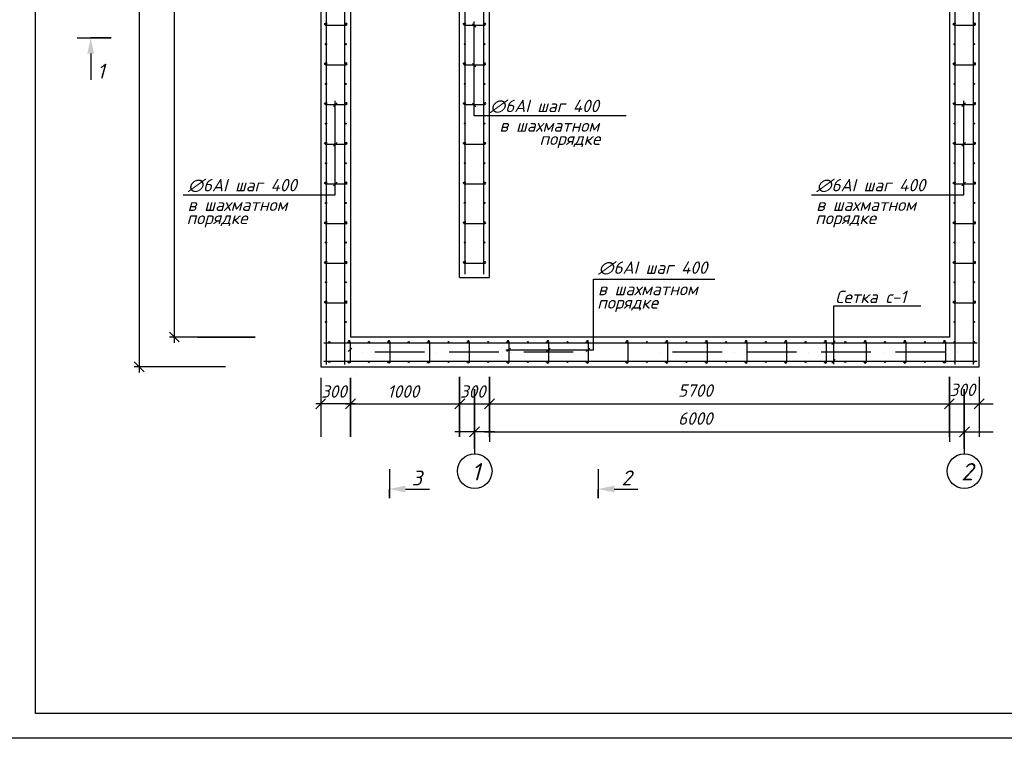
# Model space of a CAD drawing. Extents: x -119078 to 1619993, y 264752 to 340742.
# Tile 85 of 220: x 497469 to 517316, y 297220 to 311701. Entities that reach past the tile are written whole.
import ezdxf

# ---------------------------------------------------------------- set-up
doc = ezdxf.new("R2010")
doc.units = 0
doc.header["$MEASUREMENT"] = 0
doc.linetypes.add('CONTI', pattern=[0])
doc.layers.get('0').update_dxf_attribs({"color": 250, "linetype": 'CONTI'})
for name, color, linetype in [('PDF _Геометрия', 250, 'Continuous'), ('PDF _Сплошная заливка', 7, 'Continuous'), ('PDF _Текст', 7, 'Continuous')]:
    doc.layers.add(name, color=color, linetype=linetype)
doc.styles.add('ICOCPEUR', font='isocpeui.ttf')
doc.styles.add('PDF ISOCPEUR Italic', font='isocpeui.ttf')

msp = doc.modelspace()

# ---------------------------------------------------------------- linework, layer by layer
at = {"layer": 'PDF _Геометрия', "color": 7, "lineweight": -3}
msp.add_line((506337.069, 306504.21), (506938.218, 306504.21), dxfattribs=at)
at = {"layer": 'PDF _Геометрия', "lineweight": -3}
msp.add_lwpolyline([(495788.848, 326913.75), (537784.612, 326913.75), (537784.612, 297220.375), (495788.848, 297220.375)], dxfattribs=at)
at = {"layer": 'PDF _Геометрия', "lineweight": 30}
msp.add_lwpolyline([(497787.033, 326414.204), (537285.066, 326414.204), (537285.066, 297719.921), (497787.033, 297719.921)], close=True, dxfattribs=at)
at = {"layer": 'PDF _Геометрия', "color": 251, "lineweight": -3, "true_color": 0x535353}
for points in [[(499875.667, 322486.431), (499875.667, 304589.654)], [(500582.652, 321726.011), (500582.652, 305187.552)], [(500485.283, 305405.813), (500684.255, 305206.841)], [(501052.565, 305304.21), (502212.528, 305304.21), (500485.283, 305304.21)], [(499774.064, 304804.663), (499977.27, 304605.692)], [(501615.613, 304703.061), (499774.064, 304703.061)], [(503538.762, 304485.37), (503538.762, 303297.557)], [(504139.912, 304482.984), (504139.912, 303297.557), (504139.912, 304482.984)], [(506936.056, 303297.557), (506936.056, 304504.089), (506936.056, 303195.955)], [(516208.719, 303297.557), (516208.719, 304504.089), (516208.719, 303195.955)], [(516805.635, 304504.089), (516805.635, 303297.557)], [(503636.132, 304060.969), (503437.16, 303861.997)], [(506637.643, 303050.765), (506637.643, 304257.297), (506637.643, 302949.163)], [(516509.344, 303050.765), (516509.344, 304257.297), (516509.344, 302949.163)], [(516708.265, 303861.997), (516907.237, 304060.969)], [(504237.281, 303959.366), (503437.16, 303959.366)], [(504038.309, 303959.366), (507112.885, 303959.366)], [(506836.615, 303959.366), (517089.044, 303959.366)], [(516107.116, 303959.366), (516907.237, 303959.366)], [(507039.821, 303394.927), (506239.7, 303394.927)], [(506836.615, 303394.927), (517089.044, 303394.927)]]:
    msp.add_lwpolyline(points, dxfattribs=at)
at = {"layer": 'PDF _Геометрия', "color": 7, "lineweight": -3}
msp.add_lwpolyline([(503538.762, 322223.104), (503538.762, 304707.294), (506337.069, 304707.294), (506337.069, 304707.294), (516809.963, 304707.294), (516809.963, 322223.104)], close=True, dxfattribs=at)
for points in [[(503653.065, 304749.629), (503653.065, 322175.979)], [(504025.609, 304749.629), (504025.609, 322175.979)], [(506451.372, 306572.95), (506451.372, 322175.979)], [(506823.915, 306572.95), (506823.915, 322175.979)], [(516323.117, 304749.629), (516323.117, 322175.979)], [(516695.66, 304749.629), (516695.66, 322175.979)], [(506337.069, 306504.21), (506337.069, 321626.189), (504139.912, 321626.189), (504139.912, 305304.21), (504139.912, 305304.21)], [(506938.218, 306504.21), (506938.218, 321626.189), (516208.814, 321626.189), (516208.725, 305304.21), (504139.912, 305304.21)], [(504012.908, 311628.975), (504046.776, 311628.975)], [(506665.161, 311548.54), (506593.192, 311620.508)], [(509696.307, 309766.26), (506627.06, 309766.26), (506627.06, 311662.842)], [(506811.215, 311628.975), (506845.082, 311628.975)], [(516682.96, 311628.975), (516716.827, 311628.975)], [(504046.776, 311586.641), (504025.609, 311586.641), (503631.898, 311586.641)], [(506845.082, 311586.641), (506823.915, 311586.641), (506430.205, 311586.641)], [(516716.827, 311586.641), (516695.66, 311586.641), (516301.95, 311586.641)], [(498628.823, 311332.634), (499310.408, 311332.634), (498899.764, 311332.634)], [(498899.764, 311019.359), (498899.764, 310490.179)], [(504012.908, 310828.854), (504046.776, 310828.854)], [(506665.161, 310748.419), (506593.192, 310820.387)], [(506811.215, 310828.854), (506845.082, 310828.854)], [(516682.96, 310828.854), (516716.827, 310828.854)], [(504046.776, 310786.52), (504025.609, 310786.52), (503631.898, 310786.52)], [(506845.082, 310786.52), (506823.915, 310786.52), (506430.205, 310786.52)], [(516716.827, 310786.52), (516695.66, 310786.52), (516301.95, 310786.52)], [(500761.623, 308170.251), (503830.87, 308170.251), (503830.87, 310066.834)], [(503792.769, 309952.531), (503864.738, 310024.5)], [(504012.908, 310028.733), (504046.776, 310028.733)], [(506665.161, 309948.298), (506593.192, 310020.266)], [(506811.215, 310028.733), (506845.082, 310028.733)], [(513431.675, 308170.251), (516500.921, 308170.251), (516500.921, 310066.834)], [(516462.821, 309952.531), (516534.789, 310024.5)], [(516682.96, 310028.733), (516716.827, 310028.733)], [(504046.776, 309986.399), (504025.609, 309986.399), (503631.898, 309986.399)], [(506845.082, 309986.399), (506823.915, 309986.399), (506430.205, 309986.399)], [(516716.827, 309986.399), (516695.66, 309986.399), (516301.95, 309986.399)], [(503792.769, 309152.41), (503864.738, 309224.379)], [(504012.908, 309228.612), (504046.776, 309228.612)], [(506811.215, 309228.612), (506845.082, 309228.612)], [(516462.821, 309152.41), (516534.789, 309224.379)], [(516682.96, 309228.612), (516716.827, 309228.612)], [(504046.776, 309186.278), (504025.609, 309186.278), (503631.898, 309186.278)], [(506845.082, 309186.278), (506823.915, 309186.278), (506430.205, 309186.278)], [(516716.827, 309186.278), (516695.66, 309186.278), (516301.95, 309186.278)], [(504012.908, 308428.491), (504046.776, 308428.491)], [(506811.215, 308428.491), (506845.082, 308428.491)], [(516682.96, 308428.491), (516716.827, 308428.491)], [(504046.776, 308386.157), (504025.609, 308386.157), (503631.898, 308386.157)], [(503792.769, 308352.289), (503864.738, 308424.258)], [(506845.082, 308386.157), (506823.915, 308386.157), (506430.205, 308386.157)], [(516716.827, 308386.157), (516695.66, 308386.157), (516301.95, 308386.157)], [(516462.821, 308352.289), (516534.789, 308424.258)], [(504046.776, 307586.036), (504025.609, 307586.036), (503631.898, 307586.036)], [(504012.908, 307628.371), (504046.776, 307628.371)], [(506845.082, 307586.036), (506823.915, 307586.036), (506430.205, 307586.036)], [(506811.215, 307628.371), (506845.082, 307628.371)], [(516716.827, 307586.036), (516695.66, 307586.036), (516301.95, 307586.036)], [(516682.96, 307628.371), (516716.827, 307628.371)], [(504046.776, 306785.915), (504025.609, 306785.915), (503631.898, 306785.915)], [(504012.908, 306828.25), (504046.776, 306828.25)], [(506845.082, 306785.915), (506823.915, 306785.915), (506430.205, 306785.915)], [(506811.215, 306828.25), (506845.082, 306828.25)], [(516716.827, 306785.915), (516695.66, 306785.915), (516301.95, 306785.915)], [(516682.96, 306828.25), (516716.827, 306828.25)], [(507265.314, 305050.203), (509037.271, 305050.203), (509037.271, 306472.64), (511479.968, 306472.64)], [(504046.776, 305985.794), (504025.609, 305985.794), (503631.898, 305985.794)], [(504012.908, 306028.129), (504046.776, 306028.129)], [(515630.791, 305926.526), (513869.679, 305926.526), (513869.679, 304758.096)], [(516716.827, 305985.794), (516695.66, 305985.794), (516301.95, 305985.794)], [(516682.96, 306028.129), (516716.827, 306028.129)], [(503598.074, 305189.907), (516767.54, 305189.907)], [(504088.375, 305177.207), (504088.375, 305211.074)], [(504092.609, 305012.102), (504164.577, 305084.071)], [(504888.496, 305177.207), (504888.496, 305211.074)], [(505688.617, 305177.207), (505688.617, 305211.074)], [(506488.738, 305177.207), (506488.738, 305211.074)], [(507288.859, 305177.207), (507288.859, 305211.074)], [(507288.859, 305012.102), (507360.827, 305084.071)], [(507326.96, 305211.074), (507326.96, 305189.907), (507326.96, 304796.197)], [(508088.98, 305177.207), (508088.98, 305211.074)], [(508088.98, 305012.102), (508160.948, 305084.071)], [(508127.081, 305211.074), (508127.081, 305189.907), (508127.081, 304796.197)], [(508889.101, 305177.207), (508889.101, 305211.074)], [(508889.101, 305012.102), (508961.069, 305084.071)], [(508927.202, 305211.074), (508927.202, 305189.907), (508927.202, 304796.197)], [(509689.221, 305177.207), (509689.221, 305211.074)], [(509727.322, 305211.074), (509727.322, 305189.907), (509727.322, 304796.197)], [(510489.342, 305177.207), (510489.342, 305211.074)], [(510527.443, 305211.074), (510527.443, 305189.907), (510527.443, 304796.197)], [(511289.463, 305177.207), (511289.463, 305211.074)], [(511327.564, 305211.074), (511327.564, 305189.907), (511327.564, 304796.197)], [(512089.584, 305177.207), (512089.584, 305211.074)], [(512127.685, 305211.074), (512127.685, 305189.907), (512127.685, 304796.197)], [(512889.705, 305177.207), (512889.705, 305211.074)], [(512927.806, 305211.074), (512927.806, 305189.907), (512927.806, 304796.197)], [(513689.826, 305177.207), (513689.826, 305211.074)], [(513727.927, 305211.074), (513727.927, 305189.907), (513727.927, 304796.197)], [(513835.811, 305156.039), (513903.546, 305228.008)], [(514489.947, 305177.207), (514489.947, 305211.074)], [(514528.048, 305211.074), (514528.048, 305189.907), (514528.048, 304796.197)], [(515290.068, 305177.207), (515290.068, 305211.074)], [(515328.169, 305211.074), (515328.169, 305189.907), (515328.169, 304796.197)], [(516090.189, 305177.207), (516090.189, 305211.074)], [(503598.074, 304817.364), (516767.54, 304817.364)], [(504088.375, 304796.197), (504088.375, 304830.064)], [(504888.496, 304796.197), (504888.496, 304830.064)], [(505688.617, 304796.197), (505688.617, 304830.064)], [(506488.738, 304796.197), (506488.738, 304830.064)], [(507288.859, 304796.197), (507288.859, 304830.064)], [(508088.98, 304796.197), (508088.98, 304830.064)], [(508889.101, 304796.197), (508889.101, 304830.064)], [(509689.221, 304796.197), (509689.221, 304830.064)], [(510489.342, 304796.197), (510489.342, 304830.064)], [(511289.463, 304796.197), (511289.463, 304830.064)], [(512089.584, 304796.197), (512089.584, 304830.064)], [(512889.705, 304796.197), (512889.705, 304830.064)], [(513689.826, 304796.197), (513689.826, 304830.064)], [(513835.811, 304779.263), (513903.546, 304851.231)], [(514489.947, 304796.197), (514489.947, 304830.064)], [(515290.068, 304796.197), (515290.068, 304830.064)], [(504921.668, 302641.374), (504921.668, 302061.392), (504921.668, 302243.43)], [(509126.313, 302641.374), (509126.313, 302061.392), (509126.313, 302243.43)], [(505243.41, 302243.43), (505726.023, 302243.43)], [(509452.288, 302243.43), (509930.667, 302243.43)]]:
    msp.add_lwpolyline(points, dxfattribs=at)
for points in [[(503632.597, 311590.927, -0.928174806), (503631.898, 311628.975), (503665.766, 311628.975)], [(506430.903, 311590.927, -0.928174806), (506430.205, 311628.975), (506464.072, 311628.975)], [(516302.648, 311590.927, -0.928174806), (516301.95, 311628.975), (516335.817, 311628.975)], [(503632.597, 310790.806, -0.928174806), (503631.898, 310828.854), (503665.766, 310828.854)], [(506430.903, 310790.806, -0.928174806), (506430.205, 310828.854), (506464.072, 310828.854)], [(516302.648, 310790.806, -0.928174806), (516301.95, 310828.854), (516335.817, 310828.854)], [(503632.597, 309990.686, -0.928174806), (503631.898, 310028.733), (503665.766, 310028.733)], [(506430.903, 309990.686, -0.928174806), (506430.205, 310028.733), (506464.072, 310028.733)], [(516302.648, 309990.686, -0.928174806), (516301.95, 310028.733), (516335.817, 310028.733)], [(503632.597, 309190.564, -0.928130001), (503631.898, 309228.612), (503665.766, 309228.612)], [(506430.903, 309190.564, -0.928130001), (506430.205, 309228.612), (506464.072, 309228.612)], [(516302.648, 309190.564, -0.928130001), (516301.95, 309228.612), (516335.817, 309228.612)], [(503632.597, 308390.443, -0.928130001), (503631.898, 308428.491), (503665.766, 308428.491)], [(506430.903, 308390.443, -0.928130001), (506430.205, 308428.491), (506464.072, 308428.491)], [(516302.648, 308390.443, -0.928130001), (516301.95, 308428.491), (516335.817, 308428.491)], [(503632.597, 307590.322, -0.928130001), (503631.898, 307628.371), (503665.766, 307628.371)], [(506430.903, 307590.322, -0.928130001), (506430.205, 307628.371), (506464.072, 307628.371)], [(516302.648, 307590.322, -0.928130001), (516301.95, 307628.371), (516335.817, 307628.371)], [(503632.597, 306790.201, -0.928130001), (503631.898, 306828.25), (503665.766, 306828.25)], [(506430.903, 306790.201, -0.928130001), (506430.205, 306828.25), (506464.072, 306828.25)], [(516302.648, 306790.201, -0.928130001), (516301.95, 306828.25), (516335.817, 306828.25)], [(503632.597, 305990.08, -0.928130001), (503631.898, 306028.129), (503665.766, 306028.129)], [(516302.648, 305990.08, -0.928130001), (516301.95, 306028.129), (516335.817, 306028.129)], [(504130.71, 305211.074), (504130.71, 305189.907), (504130.71, 304796.197, -0.928210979), (504092.662, 304796.895)], [(504930.83, 305211.074), (504930.83, 305189.907), (504930.83, 304796.197, -0.928210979), (504892.783, 304796.895)], [(505730.951, 305211.074), (505730.951, 305189.907), (505730.951, 304796.197, -0.928210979), (505692.904, 304796.895)], [(506531.072, 305211.074), (506531.072, 305189.907), (506531.072, 304796.197, -0.928210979), (506493.025, 304796.895)], [(516128.29, 305211.074), (516128.29, 305189.907), (516128.29, 304796.197, -0.928210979), (516090.189, 304796.197), (516090.189, 304830.064)]]:
    msp.add_lwpolyline(points, format="xyb", dxfattribs=at)
at = {"layer": 'PDF _Геометрия', "color": 8, "lineweight": -3, "true_color": 0x767676}
for points in [[(504732.594, 305274.576), (504732.594, 305274.576)], [(515007.162, 305295.743), (515007.162, 305295.743)], [(504880.764, 305185.673), (504880.764, 305185.673)], [(504478.587, 304703.061), (504478.587, 304703.061)], [(504237.281, 304542.19), (504237.281, 304542.19)]]:
    msp.add_lwpolyline(points, dxfattribs=at)
at = {"layer": 'PDF _Геометрия', "color": 1, "lineweight": -3}
for points in [[(504376.249, 305003.635), (504376.249, 305003.635)], [(505625.115, 305003.635), (504626.022, 305003.635)], [(505874.888, 305003.635), (505874.888, 305003.635)], [(507127.988, 305003.635), (506124.662, 305003.635)], [(507377.761, 305003.635), (507377.761, 305003.635)], [(508626.627, 305003.635), (507627.534, 305003.635)], [(508876.4, 305003.635), (508876.4, 305003.635)], [(510375.039, 305003.635), (510375.039, 305003.635)], [(511628.139, 305003.635), (510624.813, 305003.635)], [(511877.912, 305003.635), (511877.912, 305003.635)], [(513126.778, 305003.635), (512127.685, 305003.635)], [(513376.551, 305003.635), (513376.551, 305003.635)], [(514625.417, 305003.635), (513626.324, 305003.635)], [(514875.19, 305003.635), (514875.19, 305003.635)], [(516128.29, 305003.635), (515124.964, 305003.635)], [(516378.063, 305003.635), (516378.063, 305003.635)], [(516378.152, 305007.869), (516378.152, 305007.869)]]:
    msp.add_lwpolyline(points, dxfattribs=at)
at = {"layer": 'PDF _Геометрия', "color": 251, "lineweight": -3, "true_color": 0x535353}
for points in [[(506337.069, 303297.557), (506337.069, 304504.089)], [(504237.281, 304060.969), (504038.309, 303861.997)], [(506239.7, 303861.997), (506438.672, 304060.969)], [(507039.821, 304060.969), (506836.615, 303861.997)], [(516107.116, 303861.997), (516306.088, 304060.969)], [(506538.158, 303295.441), (506737.129, 303494.413)], [(516411.975, 303297.557), (516610.947, 303496.529)]]:
    msp.add_lwpolyline(points, close=True, dxfattribs=at)
at = {"layer": 'PDF _Геометрия', "color": 7, "lineweight": -3}
for centre in [(503642.483, 311609.925), (504040.426, 311609.925), (506440.789, 311609.925), (506838.733, 311609.925), (516312.534, 311609.925), (516710.478, 311609.925), (503642.483, 311207.748), (504040.426, 311207.748), (506440.789, 311207.748), (506838.733, 311207.748), (516312.534, 311207.748), (516710.478, 311207.748), (503642.483, 310809.804), (504040.426, 310809.804), (506440.789, 310809.804), (506838.733, 310809.804), (516312.534, 310809.804), (516710.478, 310809.804), (503642.483, 310407.627), (504040.426, 310407.627), (506440.789, 310407.627), (506838.733, 310407.627), (516312.534, 310407.627), (516710.478, 310407.627), (503642.483, 310009.683), (504040.426, 310009.683), (506440.789, 310009.683), (506838.733, 310009.683), (516312.534, 310009.683), (516710.478, 310009.683), (503642.483, 309607.506), (504040.426, 309607.506), (506440.789, 309607.506), (506838.733, 309607.506), (516312.534, 309607.506), (516710.478, 309607.506), (503642.482, 309209.562), (504040.426, 309209.562), (506440.788, 309209.562), (506838.732, 309209.562), (516312.533, 309209.562), (516710.477, 309209.562), (503642.482, 308807.385), (504040.426, 308807.385), (506440.788, 308807.385), (506838.732, 308807.385), (516312.533, 308807.385), (516710.477, 308807.385), (503642.482, 308409.441), (504040.426, 308409.441), (506440.788, 308409.441), (506838.732, 308409.441), (516312.533, 308409.441), (516710.477, 308409.441), (503642.482, 308007.264), (504040.426, 308007.264), (506440.788, 308007.264), (506838.732, 308007.264), (516312.533, 308007.264), (516710.477, 308007.264), (503642.482, 307609.32), (504040.426, 307609.32), (506440.788, 307609.32), (506838.732, 307609.32), (516312.533, 307609.32), (516710.477, 307609.32), (503642.482, 307211.376), (504040.426, 307211.376), (506440.788, 307211.376), (506838.732, 307211.376), (516312.533, 307211.376), (516710.477, 307211.376), (503642.482, 306809.199), (504040.426, 306809.199), (506440.788, 306809.199), (506838.732, 306809.199), (516312.533, 306809.199), (516710.477, 306809.199), (503642.482, 306411.256), (504040.426, 306411.256), (516312.533, 306411.256), (516710.477, 306411.256), (503642.482, 306009.078), (504040.426, 306009.078), (516312.533, 306009.078), (516710.477, 306009.078), (503642.482, 305611.135), (504040.426, 305611.135), (516312.533, 305611.135), (516710.477, 305611.135), (503709.482, 305204.724), (504111.659, 305204.724), (504509.603, 305204.724), (504911.78, 305204.724), (505309.724, 305204.724), (505711.901, 305204.724), (506109.845, 305204.724), (506512.022, 305204.724), (506909.966, 305204.724), (507312.143, 305204.724), (507710.087, 305204.724), (508112.264, 305204.724), (508510.207, 305204.724), (508912.385, 305204.724), (509712.506, 305204.724), (510110.449, 305204.724), (510512.626, 305204.724), (510910.57, 305204.724), (511312.747, 305204.724), (511710.691, 305204.724), (512112.868, 305204.724), (512510.812, 305204.724), (512912.989, 305204.724), (513310.933, 305204.724), (513713.11, 305204.724), (514111.054, 305204.724), (514513.231, 305204.724), (514911.175, 305204.724), (515313.352, 305204.724), (515711.296, 305204.724), (516113.473, 305204.724), (516312.533, 305208.958), (516710.477, 305208.958), (503709.482, 304806.78), (504111.659, 304806.78), (504509.603, 304806.78), (504911.78, 304806.78), (505309.724, 304806.78), (505711.901, 304806.78), (506109.845, 304806.78), (506512.022, 304806.78), (506909.966, 304806.78), (507312.143, 304806.78), (507710.087, 304806.78), (508112.264, 304806.78), (508510.207, 304806.78), (508912.385, 304806.78), (509712.506, 304806.78), (510110.449, 304806.78), (510512.626, 304806.78), (510910.57, 304806.78), (511312.747, 304806.78), (511710.691, 304806.78), (512112.868, 304806.78), (512510.812, 304806.78), (512912.989, 304806.78), (513310.933, 304806.78), (513713.11, 304806.78), (514111.054, 304806.78), (514513.231, 304806.78), (514911.175, 304806.78), (515313.352, 304806.78), (515711.296, 304806.78), (516113.473, 304806.78), (516312.533, 304811.014), (516710.477, 304811.014)]:
    msp.add_circle(centre, 10.583, dxfattribs=at)
at = {"layer": 'PDF _Геометрия', "color": 1, "lineweight": -3}
for centre in [(506639.76, 302604.137), (516511.461, 302604.137)]:
    msp.add_circle(centre, 349.259, dxfattribs=at)
at = {"layer": 'PDF _Геометрия', "color": 7, "lineweight": -3}
for centre, radius, start, end in [((504048.893, 311609.925), 19.05, 274.2666034, 85.7333966), ((506847.2, 311609.925), 19.05, 274.2666034, 85.7333966), ((516718.945, 311609.925), 19.05, 274.2666034, 85.7333966), ((504048.893, 310809.804), 19.05, 274.2666035, 85.7333965), ((506847.2, 310809.804), 19.05, 274.2666035, 85.7333965), ((516718.945, 310809.804), 19.05, 274.2666035, 85.7333965), ((504048.893, 310009.683), 19.05, 274.2666035, 85.7333966), ((506847.2, 310009.683), 19.05, 274.2666035, 85.7333966), ((516718.945, 310009.683), 19.05, 274.2666035, 85.7333966), ((504048.892, 309209.562), 19.051, 274.2693616, 85.7306384), ((506847.199, 309209.562), 19.051, 274.2693616, 85.7306384), ((516718.944, 309209.562), 19.051, 274.2693616, 85.7306384), ((504048.892, 308409.441), 19.051, 274.2693616, 85.7306384), ((506847.199, 308409.441), 19.051, 274.2693616, 85.7306384), ((516718.944, 308409.441), 19.051, 274.2693616, 85.7306384), ((504048.892, 307609.32), 19.051, 274.2693616, 85.7306384), ((506847.199, 307609.32), 19.051, 274.2693616, 85.7306384), ((516718.944, 307609.32), 19.051, 274.2693616, 85.7306384), ((504048.892, 306809.199), 19.051, 274.2693616, 85.7306384), ((506847.199, 306809.199), 19.051, 274.2693616, 85.7306384), ((516718.944, 306809.199), 19.051, 274.2693616, 85.7306384), ((504048.892, 306009.078), 19.051, 274.2693616, 85.7306384), ((516718.944, 306009.078), 19.051, 274.2693616, 85.7306384), ((504111.66, 305213.192), 19.049, 4.2643767, 175.7356233), ((504911.781, 305213.192), 19.049, 4.2643767, 175.7356233), ((505711.901, 305213.192), 19.049, 4.2643767, 175.7356233), ((506512.022, 305213.192), 19.049, 4.2643767, 175.7356233), ((507312.143, 305213.192), 19.049, 4.2643767, 175.7356233), ((508112.264, 305213.192), 19.049, 4.2643767, 175.7356233), ((508912.385, 305213.192), 19.049, 4.2643767, 175.7356233), ((509712.506, 305213.192), 19.049, 4.2643767, 175.7356233), ((510512.627, 305213.192), 19.049, 4.2643767, 175.7356233), ((511312.748, 305213.192), 19.049, 4.2643767, 175.7356233), ((512112.869, 305213.192), 19.049, 4.2643767, 175.7356233), ((512912.99, 305213.192), 19.049, 4.2643767, 175.7356233), ((513713.111, 305213.192), 19.049, 4.2643767, 175.7356233), ((514513.231, 305213.192), 19.049, 4.2643767, 175.7356233), ((515313.352, 305213.192), 19.049, 4.2643767, 175.7356233), ((516109.24, 305213.192), 19.049, 4.2643767, 175.7356233), ((507312.142, 304798.312), 19.049, 184.2643767, 355.7356233), ((508112.263, 304798.312), 19.049, 184.2643767, 355.7356233), ((508912.384, 304798.312), 19.049, 184.2643767, 355.7356233), ((509712.505, 304798.312), 19.049, 184.2643767, 355.7356233), ((510512.626, 304798.312), 19.049, 184.2643767, 355.7356233), ((511312.747, 304798.312), 19.049, 184.2643767, 355.7356233), ((512112.868, 304798.312), 19.049, 184.2643767, 355.7356233), ((512912.989, 304798.312), 19.049, 184.2643767, 355.7356233), ((513713.109, 304798.312), 19.049, 184.2643767, 355.7356233), ((514513.23, 304798.312), 19.049, 184.2643767, 355.7356233), ((515313.351, 304798.312), 19.049, 184.2643767, 355.7356233)]:
    msp.add_arc(centre, radius, start, end, dxfattribs=at)
at = {"layer": 'PDF _Сплошная заливка', "lineweight": 30, "transparency": 33554559}
for points in [[(498899.764, 311332.634), (498967.499, 311019.359), (498832.029, 311019.359)], [(504921.668, 302243.43), (505243.41, 302311.165), (505243.41, 302175.695)], [(509126.313, 302243.43), (509452.288, 302311.165), (509452.288, 302175.695)]]:
    msp.add_solid(points, dxfattribs=at)

# ---------------------------------------------------------------- texts
at = {"linetype": 'Continuous', "lineweight": 25, "ltscale": 15, "insert": (12863.76, 311222.017), "char_height": 250, "width": 17877.44941, "attachment_point": 1, "style": 'ICOCPEUR'}
msp.add_mtext('\\pi4862.31;{\\H1.16667x;\\LАнтисейсмические мероприятия\\P\\pi0;\\H0.71428x;\\l       Для обеспечения сейсмостойкости несущих конструкций и фундаментов соблюдены все условия КМК 2.01.03-19 «Строительство в сейсмических районах».\\P\\pi5355.138;\\H1.4x;\\LАнтикоррозионная защита\\l\\P\\pi0;\\H0.71428x;       Защита конструкций от коррозии должна производиться в соответствии КМК 2.03.11-96 "Защита строительных конструкций от коррозии" ГОСТ 9.402-2004 «Покрытия лакокрасочные. Подготовка (металлических поверхностей перед окрашиванием». Антикоррозионное покрытие должно обеспечивать защиту конструкций. \\P       \\A1;Все несущие металлоконструкции грунтовать и\\A0; окрасить эмалью ПФ-115 (ГОСТ6465-76) за 2 раза по грунтовке ГФ-021 (ГОСТ 25129-82)\\A1;.\\P      Для железобетонных конструкций использовать бетон \\A0;на портландцементе по ГОСТ 10178-85*,\\A1; водонепроницаемости W\\A0;4\\A1; и морозостойкостью F100\\A0;.\\A1;\\P\\A0;       \\A1;Все \\A0;поверхности бетонных и ж.б конструкций, соприкасающиеся с грунтом обмазать \\A1;\\C256;горячим битумом за 2 раза\\A0;\\C0; по ГОСТ 28379-89.}\\P\\pi5566.64787;{\\H1.16666x;\\LАнтипросадочные мероприятия\\A1;\\l\\P\\pi0;\\H0.71428x;        В соответствии с требованиями КМК 2.02.01-98 приняты противопросадочные мероприятия для первого типа грунтовых условий. Для устранения просадочных свойств грунтов I типа предусмотрено уплотнение тяжелыми трамбовками грунтов в основании котлованов и устройство подготовки из бетона класса В7,5. Насыпные грунты и строительный мусор толщиной до 1,5м удалить и заменить засыпкой из ГПС до бетонной подготовки.}', dxfattribs=at)
at = {"layer": 'PDF _Текст', "lineweight": 30, "style": 'PDF ISOCPEUR Italic'}
for s, insert, char_height, attachment_point in [('1', (499031.001, 310514.038), 299.975, 7), ('∅6АI шаг 400', (509146.417, 309821.898), 249.97948, 9), ('в шахматном', (509150.651, 309443.36), 249.97948, 9), ('порядке', (509171.818, 309108.918), 249.9795, 9), ('∅6АI шаг 400', (500858.992, 308225.89), 249.97948, 7), ('∅6АI шаг 400', (513529.044, 308225.89), 249.97948, 7), ('в шахматном', (500854.759, 307847.351), 249.97948, 7), ('в шахматном', (513524.81, 307847.351), 249.97948, 7), ('порядке', (500833.592, 307512.909), 249.9795, 7), ('порядке', (513503.643, 307512.909), 249.9795, 7), ('∅6АI шаг 400', (509134.64, 306563.4), 249.97948, 7), ('в шахматном', (509126.173, 306148.522), 249.97948, 7), ('Сетка с-1', (513907.78, 305991.01), 249.9795, 7), ('порядке', (509109.24, 305809.847), 249.9795, 7), ('1', (506575.316, 302416.776), 349.971, 7), ('2', (516447.017, 302416.776), 349.971, 7), ('3', (505366.904, 302313.963), 299.975, 7), ('2', (509600.468, 302318.072), 299.975, 7)]:
    msp.add_mtext(s, dxfattribs=dict(at, insert=insert, char_height=char_height, attachment_point=attachment_point))
at = {"layer": 'PDF _Текст', "color": 251, "lineweight": 30, "true_color": 0x535353, "char_height": 249.9795, "attachment_point": 7, "style": 'PDF ISOCPEUR Italic'}
for s, insert in [('300', (503542.996, 304083.989)), ('1000', (504880.764, 304083.989)), ('300', (506341.302, 304083.989)), ('5700', (510739.96, 304103.022)), ('300', (516212.952, 304117.292)), ('6000', (510739.96, 303538.582))]:
    msp.add_mtext(s, dxfattribs=dict(at, insert=insert))

doc.saveas('drawing.dxf')
